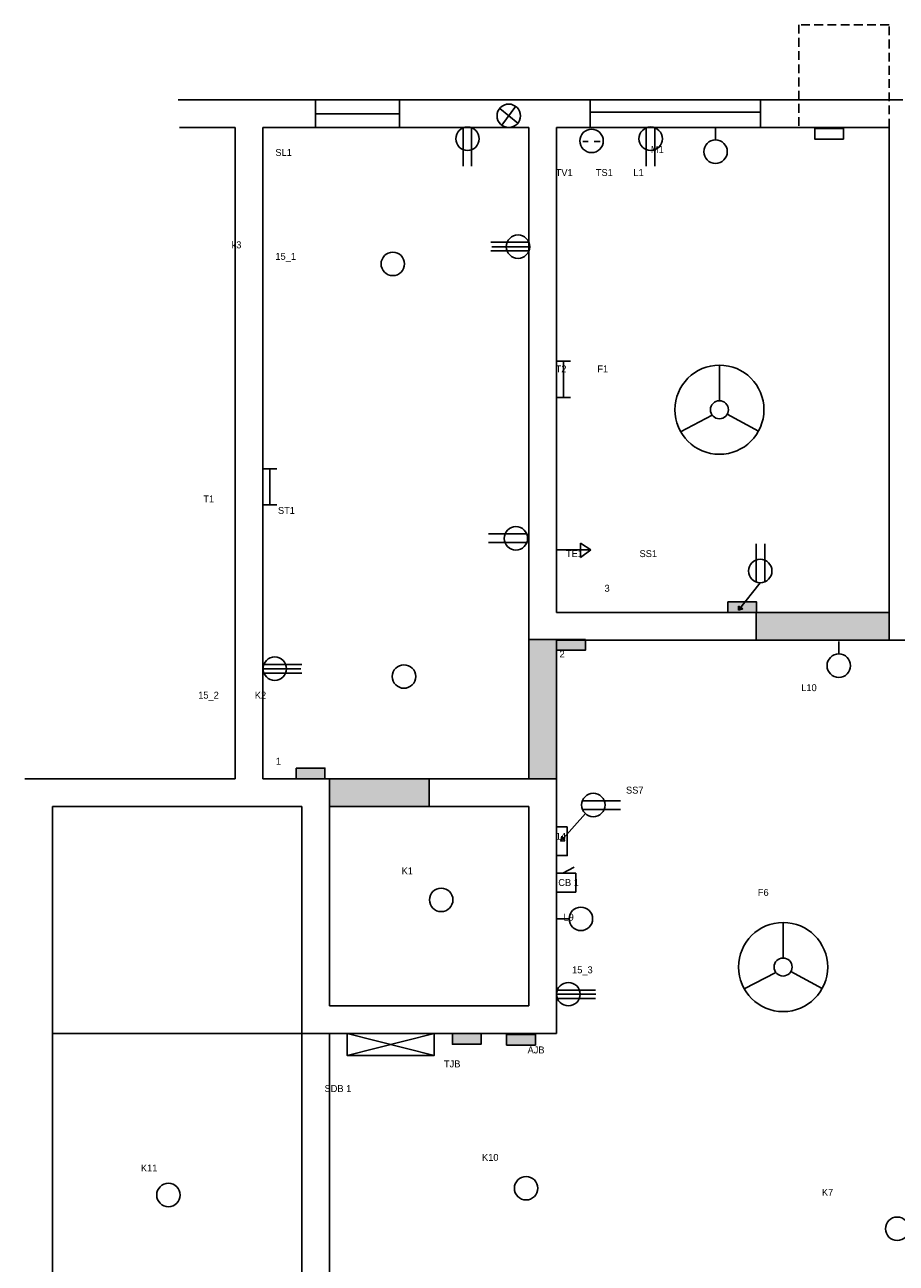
# Model space of a CAD drawing. Header units: inches. Extents: x 25 to 971, y 0 to 821.
# Tile 3 of 5: x 60 to 374, y 374 to 821. Entities that reach past the tile are written whole.
import ezdxf

# ---------------------------------------------------------------- set-up
doc = ezdxf.new("R2010")
doc.units = ezdxf.units.IN
doc.header["$MEASUREMENT"] = 0
doc.linetypes.add('ACAD_ISO02W100', pattern=[15, 12, -3])
doc.linetypes.add('HIDDEN2', pattern=[4.7625, 3.175, -1.5875])

msp = doc.modelspace()

# ---------------------------------------------------------------- hatches: boundary and pattern name
for color, points in [(5, [(324.02, 613.14), (319.95, 613.14), (318.34, 611.1), (319.07, 610.61), (317.55, 610.11), (317.55, 611.61), (318.34, 611.1), (319.95, 613.14), (313.65, 613.14), (313.65, 609.3), (324.02, 609.3)]), (53, [(371.91, 609.3), (323.91, 609.3), (323.91, 599.3), (371.91, 599.3)]), (53, [(251.91, 585.3), (251.91, 599.3), (251.91, 599.49), (241.91, 599.49), (241.91, 599.3), (241.91, 585.3), (241.91, 549.3), (251.91, 549.3)]), (5, [(262.29, 599.3), (251.91, 599.3), (251.91, 595.66), (262.29, 595.66)]), (5, [(168.29, 553.14), (157.91, 553.14), (157.91, 549.3), (168.29, 549.3)]), (53, [(205.91, 549.3), (169.91, 549.3), (169.91, 539.3), (205.91, 539.3)]), (5, [(224.63, 457.3), (214.26, 457.3), (214.26, 453.47), (224.63, 453.47)]), (4, [(244.22, 457.01), (233.85, 457.01), (233.85, 453.18), (244.22, 453.18)])]:
    msp.add_hatch(color=color).paths.add_polyline_path(points)

# ---------------------------------------------------------------- linework, layer by layer
at = {"linetype": 'HIDDEN2'}
for p, q in [((371.91, 821.38), (339.36, 821.38)), ((339.36, 821.38), (339.36, 784.3)), ((371.91, 784.3), (371.91, 821.38))]:
    msp.add_line(p, q, dxfattribs=at)
for p, q in [((135.91, 794.3), (115.35, 794.3)), ((135.91, 794.3), (164.91, 794.3)), ((164.91, 794.3), (246.91, 794.3)), ((231.35, 791.22), (237.9, 785.85)), ((232.12, 785.12), (237.13, 791.95)), ((246.91, 794.3), (376.91, 794.3)), ((135.91, 784.3), (115.73, 784.3)), ((135.91, 549.3), (135.91, 784.3)), ((145.91, 549.3), (145.91, 784.3)), ((145.91, 784.3), (164.91, 784.3)), ((164.91, 784.3), (241.91, 784.3)), ((218.13, 784.16), (218.13, 770.4)), ((221.22, 784.21), (221.22, 770.4)), ((241.91, 784.3), (241.91, 599.3)), ((251.91, 784.3), (371.91, 784.3)), ((251.91, 784.3), (251.91, 609.3)), ((251.91, 784.3), (251.91, 609.3)), ((284.24, 784.17), (284.24, 770.41)), ((287.33, 784.22), (287.33, 770.41)), ((309.27, 779.81), (309.27, 784.32)), ((371.91, 784.3), (371.91, 599.3)), ((261.34, 779.21), (263.35, 779.21)), ((265.47, 779.29), (267.68, 779.29)), ((241.89, 742.9), (228.13, 742.9)), ((241.94, 739.81), (228.13, 739.81)), ((242.21, 741.29), (228.5, 741.29)), ((251.91, 699.92), (256.91, 699.92)), ((254.35, 699.92), (254.35, 686.92)), ((310.67, 685.71), (310.67, 698.55)), ((251.91, 686.92), (256.91, 686.92)), ((308.08, 680.5), (296.67, 674.53)), ((313.52, 680.89), (324.79, 674.74)), ((145.91, 661.15), (150.91, 661.15)), ((148.35, 661.15), (148.35, 648.15)), ((145.91, 648.15), (150.91, 648.15)), ((241.14, 637.63), (227.37, 637.63)), ((241.19, 634.55), (227.37, 634.55)), ((251.91, 631.88), (264.25, 631.88)), ((264.25, 631.88), (260.58, 634.35)), ((260.58, 634.35), (260.58, 629.18)), ((260.58, 629.18), (264.25, 631.88)), ((323.94, 620.3), (323.94, 634.11)), ((327.03, 620.35), (327.03, 634.11)), ((325.42, 620.03), (317.55, 610.11)), ((323.91, 609.3), (251.91, 609.3)), ((317.55, 610.11), (317.55, 611.61)), ((317.55, 611.61), (319.07, 610.61)), ((319.07, 610.61), (317.55, 610.11)), ((323.91, 609.3), (323.91, 599.3)), ((323.91, 609.3), (371.91, 609.3)), ((251.91, 599.49), (241.91, 599.49)), ((241.91, 599.3), (241.91, 585.3)), ((251.91, 599.3), (251.91, 585.3)), ((323.91, 599.3), (251.91, 599.3)), ((323.91, 599.3), (371.91, 599.3)), ((353.76, 594.31), (353.76, 598.83)), ((146.18, 590.47), (159.99, 590.47)), ((145.91, 588.99), (159.63, 588.99)), ((146.23, 587.38), (159.99, 587.38)), ((241.91, 585.3), (241.91, 549.3)), ((251.91, 585.3), (251.91, 549.3)), ((59.91, 549.3), (135.91, 549.3)), ((64.91, 549.3), (135.91, 549.3)), ((145.91, 549.3), (169.91, 549.3)), ((169.91, 549.3), (169.91, 477.3)), ((169.91, 549.3), (205.91, 549.3)), ((251.91, 549.3), (205.91, 549.3)), ((205.91, 549.3), (205.91, 539.3)), ((251.91, 467.3), (251.91, 549.3)), ((261.17, 541.29), (274.99, 541.29)), ((69.91, 462.3), (69.91, 539.3)), ((69.91, 539.3), (140.91, 539.3)), ((140.91, 539.3), (159.91, 539.3)), ((159.91, 539.3), (159.91, 472.3)), ((205.91, 539.3), (169.91, 539.3)), ((241.91, 539.3), (205.91, 539.3)), ((241.91, 477.3), (241.91, 539.3)), ((262.27, 536.7), (253.4, 526.73)), ((261.22, 538.2), (274.99, 538.2)), ((253.4, 526.73), (253.74, 528.53)), ((253.74, 528.53), (254.91, 526.83)), ((254.91, 526.83), (253.4, 526.73)), ((251.91, 515.15), (258.8, 515.15)), ((254.19, 515.15), (258.23, 517.36)), ((254.19, 515.15), (258.42, 515.15)), ((258.8, 515.15), (258.8, 508.35)), ((258.8, 508.35), (251.91, 508.3)), ((256.43, 498.71), (251.91, 498.71)), ((333.67, 484.58), (333.67, 497.42)), ((331.07, 479.36), (319.66, 473.4)), ((336.51, 479.75), (347.78, 473.6)), ((169.91, 477.3), (169.91, 467.3)), ((241.91, 477.3), (241.91, 467.3)), ((159.91, 472.3), (159.91, 435.3)), ((251.91, 471.53), (266.05, 471.53)), ((252.18, 473.02), (265.99, 473.02)), ((252.23, 469.93), (265.99, 469.93)), ((169.91, 467.3), (241.91, 467.3)), ((251.91, 467.3), (251.91, 457.3)), ((69.91, 346.3), (69.91, 462.3)), ((159.91, 457.39), (69.91, 457.39)), ((159.91, 457.39), (169.91, 457.3)), ((169.91, 457.3), (251.91, 457.3)), ((169.91, 457.3), (169.91, 435.3)), ((176.26, 457.3), (207.74, 449.44)), ((176.26, 449.44), (207.74, 457.3)), ((159.91, 435.3), (159.91, 351.3)), ((169.91, 435.3), (169.91, 351.3))]:
    msp.add_line(p, q)
at = {"color": 3}
for p, q in [((164.91, 794.3), (164.91, 784.3)), ((195.16, 794.3), (195.16, 784.3)), ((264.04, 784.3), (264.04, 794.3)), ((325.51, 794.3), (325.51, 784.3)), ((164.91, 789.3), (195.16, 789.3)), ((264.26, 789.8), (325.51, 789.8))]:
    msp.add_line(p, q, dxfattribs=at)
at = {"linetype": 'ACAD_ISO02W100'}
msp.add_line((381.91, 599.3), (371.91, 599.3), dxfattribs=at)
for points in [[(345.08, 783.93), (355.45, 783.93), (355.45, 780.1), (345.08, 780.1)], [(313.65, 613.14), (324.02, 613.14), (324.02, 609.3), (313.65, 609.3)], [(251.91, 599.49), (262.29, 599.49), (262.29, 595.66), (251.91, 595.66)], [(157.91, 553.14), (168.29, 553.14), (168.29, 549.3), (157.91, 549.3)], [(255.75, 531.91), (255.75, 521.54), (251.91, 521.54), (251.91, 531.91)], [(176.26, 457.3), (207.74, 457.3), (207.74, 449.44), (176.26, 449.44)], [(214.26, 457.3), (224.63, 457.3), (224.63, 453.47), (214.26, 453.47)], [(233.85, 457.01), (244.22, 457.01), (244.22, 453.18), (233.85, 453.18)]]:
    msp.add_lwpolyline(points, close=True)
for centre, radius in [((234.62, 788.53), 4.23), ((219.74, 780.25), 4.23), ((264.53, 779.46), 4.23), ((285.85, 780.26), 4.23), ((309.27, 775.58), 4.23), ((237.97, 741.29), 4.23), ((192.77, 735.08), 4.23), ((310.67, 682.46), 16.09), ((310.67, 682.46), 3.25), ((237.22, 636.03), 4.23), ((325.42, 624.26), 4.23), ((150.15, 588.99), 4.23), ((196.8, 586.17), 4.23), ((353.76, 590.08), 4.23), ((265.14, 539.81), 4.23), ((210.24, 505.56), 4.23), ((260.66, 498.71), 4.23), ((333.67, 481.33), 16.09), ((333.67, 481.33), 3.25), ((256.15, 471.53), 4.23), ((111.78, 399.05), 4.23), ((240.87, 401.49), 4.23), ((374.83, 386.88), 4.23)]:
    msp.add_circle(centre, radius)

# ---------------------------------------------------------------- texts
at = {"char_height": 2.5, "attachment_point": 1}
for s, insert, width in [('\\P\\P\\P\\P\\P\\P                                               SL1\\P\\P\\P\\P\\P\\P\\P\\P                              k3         \\P                                               15_1\\P\\P\\P\\P\\P\\P\\P\\P\\P\\P\\P\\P\\P\\P\\P\\P\\P\\P\\P\\P\\P                   T1             \\P                                                ST1\\P\\P\\P\\P\\P\\P\\P\\P\\P\\P\\P\\P\\P\\P\\P\\P                 15_2              K2 ', (106.73, 801.56), 149.609), ('\\P\\P                                          \\P                                       \\P                                          M1\\P \\P     TV1         TS1        L1\\P\\P\\P\\P\\P\\P\\P\\P\\P\\P\\P\\P\\P\\P\\P\\P\\P     T2            F1\\P\\P\\P\\P\\P\\P\\P\\P\\P\\P\\P\\P\\P\\P\\P\\P         TE1                      SS1\\P\\P\\P                        3                       ', (246.91, 794.3), 147.9171), ('\\P\\P  2', (251.1, 603.89), 18.4241), ('\\P\\PL10', (340.21, 591.72), 35.6355), ('\\P\\P\\P     1\\P ', (145.91, 569.35), 64.8316), ('^I^I^ISS7\\P\\P\\P   \\P     14  \\P\\P\\P\\P      CB 1                \\P                                                                                                             \\P\\P        L9                     \\P\\P\\P\\P\\P\\P     \\P^I', (246.94, 546.42), 103.4976), ('\\P\\P\\P      \\P                      TE5', (366.32, 565.43), 87.5962), ('\\P\\P      K1', (190.38, 525.62), 42.6454), (' ^I^IF6', (304.54, 509.48), 77.7953), ('      15_3', (251.91, 481.57), 49.1586), ('\\P\\P^IAJB', (231.42, 460.99), 91.8165), ('\\P\\P\\PTJB', (211.23, 460.13), 17.3648), ('\\P\\P\\P\\P\\P\\P    SDB 1', (164.41, 463.73), 42.7574), ('   K10', (222.18, 413.87), 30.0378), ('K11', (101.84, 410.04), 24.5441), ('\\P\\P                 K7\\P                ', (331.88, 409.61), 66.3726)]:
    msp.add_mtext(s, dxfattribs=dict(at, insert=insert, width=width))

doc.saveas('drawing.dxf')
